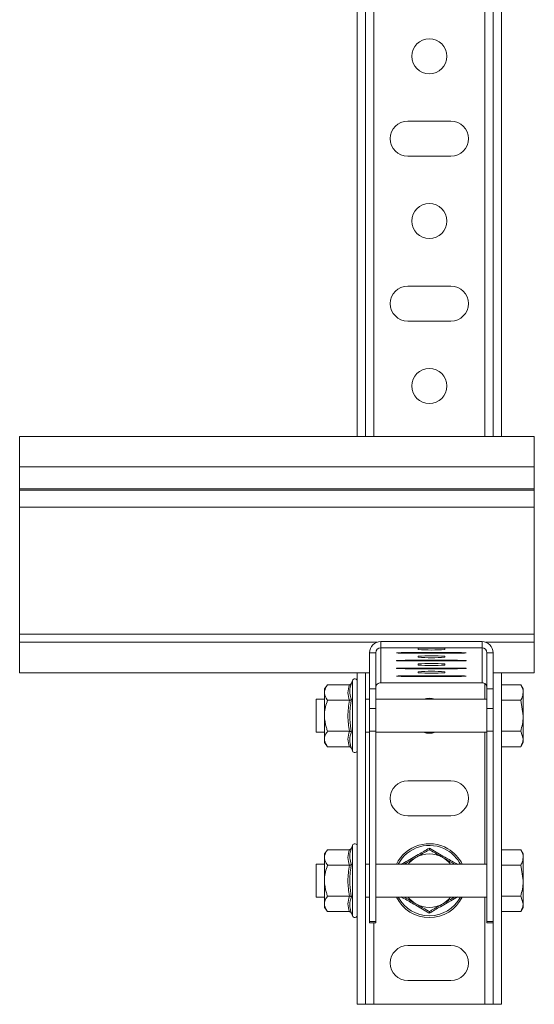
# Model space of a CAD drawing. Header units: millimetres. Extents: x 331 to 1422, y -285 to 997.
# Tile 10 of 11: x 1262 to 1387, y 536 to 775. Entities that reach past the tile are written whole.
import ezdxf

# ---------------------------------------------------------------- set-up
doc = ezdxf.new("R2010")
doc.units = ezdxf.units.MM

msp = doc.modelspace()

# ---------------------------------------------------------------- linework, layer by layer
at = {"color": 7, "linetype": 'Continuous', "lineweight": 15}
for p, q in [((1344.12, 935.94), (1344.12, 673.65)), ((1346.12, 935.94), (1346.12, 673.65)), ((1377.12, 935.94), (1377.12, 673.65)), ((1379.12, 935.94), (1379.12, 673.65)), ((1366.87, 750.19), (1356.37, 750.19)), ((1356.37, 741.69), (1366.87, 741.69)), ((1366.87, 710.19), (1356.37, 710.19)), ((1356.37, 701.69), (1366.87, 701.69)), ((1387.12, 673.65), (1262.12, 673.65)), ((1262.12, 673.65), (1262.12, 666.29)), ((1387.12, 673.65), (1387.12, 666.29)), ((1262.12, 666.29), (1387.12, 666.29)), ((1262.12, 666.29), (1262.12, 660.98)), ((1387.12, 666.29), (1387.12, 660.98)), ((1262.12, 660.98), (1387.12, 660.98)), ((1262.12, 660.98), (1262.12, 660.63)), ((1262.12, 660.63), (1387.12, 660.63)), ((1262.12, 660.63), (1262.12, 656.54)), ((1387.12, 660.98), (1387.12, 660.63)), ((1387.12, 660.63), (1387.12, 656.54)), ((1262.12, 656.54), (1387.12, 656.54)), ((1262.12, 656.54), (1262.12, 625.71)), ((1387.12, 656.54), (1387.12, 625.71)), ((1262.12, 625.71), (1262.12, 623.76)), ((1262.12, 625.71), (1387.12, 625.71)), ((1262.12, 623.76), (1262.12, 616.36)), ((1349.82, 623.94), (1349.82, 622.44)), ((1349.82, 623.94), (1374.42, 623.94)), ((1374.42, 623.94), (1374.42, 622.44)), ((1387.12, 625.71), (1387.12, 623.76)), ((1387.12, 623.76), (1387.12, 616.36)), ((1347.12, 621.24), (1348.62, 621.24)), ((1347.12, 612.49), (1347.12, 621.24)), ((1348.62, 612.49), (1348.62, 621.24)), ((1349.82, 622.44), (1349.82, 613.94)), ((1349.82, 622.44), (1374.42, 622.44)), ((1356.87, 621.27), (1367.37, 621.27)), ((1367.37, 621.11), (1356.87, 621.11)), ((1358.87, 621.99), (1358.87, 622.26)), ((1365.37, 622.26), (1365.37, 621.99)), ((1374.42, 622.44), (1374.42, 613.94)), ((1377.12, 621.24), (1375.62, 621.24)), ((1375.62, 621.24), (1375.62, 612.49)), ((1377.12, 621.24), (1377.12, 612.49)), ((1356.87, 619.39), (1367.37, 619.39)), ((1367.37, 619.23), (1356.87, 619.23)), ((1358.87, 620.12), (1358.87, 620.38)), ((1365.37, 620.38), (1365.37, 620.12)), ((1262.12, 616.36), (1347.12, 616.36)), ((1262.12, 616.36), (1262.12, 616.36)), ((1344.12, 616.36), (1344.12, 535.94)), ((1346.12, 616.36), (1346.12, 535.94)), ((1356.87, 617.52), (1367.37, 617.52)), ((1367.37, 617.36), (1356.87, 617.36)), ((1358.87, 618.24), (1358.87, 618.51)), ((1358.87, 616.37), (1358.87, 616.63)), ((1365.37, 618.51), (1365.37, 618.24)), ((1365.37, 616.63), (1365.37, 616.37)), ((1377.12, 616.36), (1387.12, 616.36)), ((1379.12, 616.36), (1379.12, 535.94)), ((1387.12, 616.36), (1387.12, 616.36)), ((1342.92, 614.48), (1342.69, 613.84)), ((1374.42, 613.94), (1349.82, 613.94)), ((1356.87, 615.64), (1367.37, 615.64)), ((1367.37, 615.48), (1356.87, 615.48)), ((1336.92, 613.44), (1336.12, 612.44)), ((1336.12, 612.44), (1336.12, 611.57)), ((1336.12, 611.57), (1336.12, 605.94)), ((1342.19, 613.44), (1336.92, 613.44)), ((1347.12, 612.49), (1348.62, 612.49)), ((1347.12, 607.71), (1347.12, 612.49)), ((1348.62, 612.49), (1348.62, 607.71)), ((1375.62, 612.49), (1377.12, 612.49)), ((1375.62, 607.71), (1375.62, 612.49)), ((1377.12, 612.49), (1377.12, 607.71)), ((1379.12, 613.44), (1383.84, 613.44)), ((1384.42, 612.44), (1383.84, 613.44)), ((1384.42, 611.57), (1384.42, 612.44)), ((1384.42, 605.94), (1384.42, 611.57)), ((1336.12, 609.94), (1334.12, 609.94)), ((1334.12, 609.94), (1334.12, 601.94)), ((1342.19, 609.69), (1336.92, 609.69)), ((1347.12, 609.94), (1346.12, 609.94)), ((1375.62, 609.94), (1348.62, 609.94)), ((1379.12, 609.69), (1383.84, 609.69)), ((1383.84, 609.69), (1384.42, 605.94)), ((1348.62, 607.71), (1347.12, 607.71)), ((1347.12, 602.17), (1347.12, 607.71)), ((1348.62, 602.17), (1348.62, 607.71)), ((1377.12, 607.71), (1375.62, 607.71)), ((1375.62, 607.71), (1375.62, 602.17)), ((1377.12, 607.71), (1377.12, 602.17)), ((1336.12, 605.94), (1336.12, 600.31)), ((1384.42, 600.31), (1384.42, 605.94)), ((1334.12, 601.94), (1336.12, 601.94)), ((1342.19, 602.19), (1336.92, 602.19)), ((1346.12, 601.94), (1347.12, 601.94)), ((1348.62, 602.17), (1347.12, 602.17)), ((1347.12, 556.06), (1347.12, 602.17)), ((1348.62, 556.06), (1348.62, 602.17)), ((1348.62, 601.94), (1375.62, 601.94)), ((1375.62, 602.17), (1377.12, 602.17)), ((1375.62, 602.17), (1375.62, 556.06)), ((1377.12, 602.17), (1377.12, 557.91)), ((1379.12, 602.19), (1383.84, 602.19)), ((1383.84, 602.19), (1384.42, 600.31)), ((1336.12, 599.44), (1336.12, 600.31)), ((1384.42, 599.44), (1384.42, 600.31)), ((1336.12, 599.44), (1336.92, 598.43)), ((1342.19, 598.43), (1336.92, 598.43)), ((1342.69, 598.04), (1342.92, 597.4)), ((1379.12, 598.43), (1383.84, 598.43)), ((1383.84, 598.43), (1384.42, 599.44)), ((1366.87, 590.19), (1356.37, 590.19)), ((1356.37, 581.69), (1366.87, 581.69)), ((1336.92, 573.45), (1336.12, 572.44)), ((1342.19, 573.45), (1336.92, 573.45)), ((1342.92, 574.48), (1342.69, 573.84)), ((1379.12, 573.45), (1383.84, 573.45)), ((1384.42, 572.44), (1383.84, 573.45)), ((1336.12, 572.44), (1336.12, 571.57)), ((1336.12, 571.57), (1336.12, 565.94)), ((1384.42, 571.57), (1384.42, 572.44)), ((1384.42, 565.94), (1384.42, 571.57)), ((1336.12, 569.94), (1334.12, 569.94)), ((1334.12, 569.94), (1334.12, 561.94)), ((1342.19, 569.69), (1336.92, 569.69)), ((1347.12, 569.94), (1346.12, 569.94)), ((1375.62, 569.94), (1348.62, 569.94)), ((1379.12, 569.69), (1383.84, 569.69)), ((1383.84, 569.69), (1384.42, 565.94)), ((1336.12, 565.94), (1336.12, 560.31)), ((1384.42, 560.31), (1384.42, 565.94)), ((1334.12, 561.94), (1336.12, 561.94)), ((1342.19, 562.19), (1336.92, 562.19)), ((1346.12, 561.94), (1347.12, 561.94)), ((1348.62, 561.94), (1375.62, 561.94)), ((1379.12, 562.19), (1383.84, 562.19)), ((1383.84, 562.19), (1384.42, 560.31)), ((1336.12, 559.44), (1336.12, 560.31)), ((1336.12, 559.44), (1336.92, 558.43)), ((1383.84, 558.43), (1384.42, 559.44)), ((1384.42, 559.44), (1384.42, 560.31)), ((1342.19, 558.43), (1336.92, 558.43)), ((1342.69, 558.04), (1342.92, 557.4)), ((1377.12, 557.91), (1377.12, 535.94)), ((1379.12, 558.43), (1383.84, 558.43)), ((1348.62, 556.06), (1347.12, 556.06)), ((1347.12, 555.67), (1347.12, 556.06)), ((1347.12, 555.67), (1348.62, 555.67)), ((1347.12, 555.67), (1348.62, 555.67)), ((1347.12, 555.67), (1347.12, 555.67)), ((1348.62, 555.67), (1348.62, 556.06)), ((1348.62, 555.67), (1348.62, 555.67)), ((1375.62, 556.06), (1377.12, 556.06)), ((1375.62, 556.06), (1375.62, 555.67)), ((1375.62, 555.67), (1377.12, 555.67)), ((1375.62, 555.67), (1377.12, 555.67)), ((1375.62, 555.67), (1375.62, 555.67)), ((1366.87, 550.19), (1356.37, 550.19)), ((1356.37, 541.69), (1366.87, 541.69)), ((1346.12, 535.94), (1344.12, 535.94)), ((1346.12, 535.94), (1348.12, 535.94)), ((1348.12, 535.94), (1375.12, 535.94)), ((1375.12, 535.94), (1377.12, 535.94)), ((1379.12, 535.94), (1377.12, 535.94))]:
    msp.add_line(p, q, dxfattribs=at)
at = {"color": 8, "linetype": 'Continuous', "lineweight": 15}
for p, q in [((1348.12, 935.94), (1348.12, 673.65)), ((1375.12, 935.94), (1375.12, 673.65)), ((1262.12, 623.76), (1348.87, 623.76)), ((1375.37, 623.76), (1387.12, 623.76)), ((1356.87, 621.11), (1356.87, 621.27)), ((1367.37, 621.11), (1367.37, 621.27)), ((1356.87, 619.23), (1356.87, 619.39)), ((1367.37, 619.23), (1367.37, 619.39)), ((1262.12, 616.36), (1347.12, 616.36)), ((1356.87, 617.36), (1356.87, 617.52)), ((1367.37, 617.36), (1367.37, 617.52)), ((1377.12, 616.36), (1387.12, 616.36)), ((1342.92, 597.4), (1342.92, 614.48)), ((1356.87, 615.48), (1356.87, 615.64)), ((1367.37, 615.48), (1367.37, 615.64)), ((1375.12, 613.71), (1375.12, 609.94)), ((1375.12, 601.94), (1375.12, 569.94)), ((1342.92, 557.4), (1342.92, 574.48)), ((1375.12, 561.94), (1375.12, 535.94)), ((1348.12, 555.67), (1348.12, 535.94))]:
    msp.add_line(p, q, dxfattribs=at)
at = {"color": 7, "linetype": 'Continuous', "lineweight": 15, "flags": 128}
for points in [[(1356.87, 621.11), (1355.76, 621.11), (1354.78, 621.12), (1354.06, 621.15), (1353.67, 621.17), (1353.67, 621.2), (1354.06, 621.23), (1354.78, 621.25), (1355.76, 621.26), (1356.87, 621.27)], [(1367.37, 621.27), (1368.48, 621.26), (1369.46, 621.25), (1370.19, 621.23), (1370.57, 621.2), (1370.57, 621.17), (1370.19, 621.15), (1369.46, 621.12), (1368.48, 621.11), (1367.37, 621.11)], [(1356.87, 619.23), (1355.76, 619.23), (1354.78, 619.25), (1354.06, 619.27), (1353.67, 619.3), (1353.67, 619.33), (1354.06, 619.35), (1354.78, 619.37), (1355.76, 619.39), (1356.87, 619.39)], [(1367.37, 619.39), (1368.48, 619.39), (1369.46, 619.37), (1370.19, 619.35), (1370.57, 619.33), (1370.57, 619.3), (1370.19, 619.27), (1369.46, 619.25), (1368.48, 619.23), (1367.37, 619.23)], [(1356.87, 617.36), (1355.76, 617.36), (1354.78, 617.37), (1354.06, 617.4), (1353.67, 617.42), (1353.67, 617.45), (1354.06, 617.48), (1354.78, 617.5), (1355.76, 617.51), (1356.87, 617.52)], [(1367.37, 617.52), (1368.48, 617.51), (1369.46, 617.5), (1370.19, 617.48), (1370.57, 617.45), (1370.57, 617.42), (1370.19, 617.4), (1369.46, 617.37), (1368.48, 617.36), (1367.37, 617.36)], [(1356.87, 615.48), (1355.76, 615.48), (1354.78, 615.5), (1354.06, 615.52), (1353.67, 615.55), (1353.67, 615.58), (1354.06, 615.6), (1354.78, 615.62), (1355.76, 615.64), (1356.87, 615.64)], [(1367.37, 615.64), (1368.48, 615.64), (1369.46, 615.62), (1370.19, 615.6), (1370.57, 615.58), (1370.57, 615.55), (1370.19, 615.52), (1369.46, 615.5), (1368.48, 615.48), (1367.37, 615.48)]]:
    msp.add_lwpolyline(points, dxfattribs=at)
at = {"color": 7, "linetype": 'Continuous', "lineweight": 15}
for centre in [(1361.62, 765.94), (1361.62, 725.94), (1361.62, 685.94)]:
    msp.add_circle(centre, 4.25, dxfattribs=at)
for centre, radius, start, end in [((1356.37, 745.94), 4.25, 90, 270), ((1366.87, 745.94), 4.25, 270, 90), ((1356.37, 705.94), 4.25, 90, 270), ((1366.87, 705.94), 4.25, 270, 90), ((1349.82, 621.24), 2.7, 89.9912, 179.9911), ((1374.42, 621.24), 2.7, 0.0088, 90.0089), ((1349.82, 621.24), 1.2, 89.9913, 179.9911), ((1362.12, 573.1), 49.26, 86.2169, 93.7831), ((1362.12, 671.16), 49.27, 266.2182, 273.7818), ((1374.42, 621.24), 1.2, 0.0089, 90.0087), ((1362.12, 571.21), 49.27, 86.2182, 93.7818), ((1362.12, 669.27), 49.26, 266.2169, 273.7831), ((1362.12, 569.35), 49.26, 86.2169, 93.7831), ((1362.12, 667.41), 49.27, 266.2182, 273.7818), ((1362.12, 567.46), 49.28, 86.2188, 93.7812), ((1362.12, 665.54), 49.28, 266.2188, 273.7812), ((1343.5, 614.27), 0.619, 360, 160), ((1349.82, 612.74), 1.2, 89.9899, 179.9911), ((1374.42, 612.74), 1.2, 0.0089, 90.0101), ((1361.62, 605.94), 4.25, 70.2501, 109.7499), ((1361.62, 605.94), 4.25, 250.2501, 289.7499), ((1343.5, 597.61), 0.619, 200, 0), ((1356.37, 585.94), 4.25, 90, 270), ((1366.87, 585.94), 4.25, 270, 90), ((1343.5, 574.27), 0.619, 0, 160), ((1361.62, 565.94), 8.95, 60, 153.4533), ((1361.62, 565.94), 8.95, 26.5467, 60), ((1361.62, 565.94), 6.5, 120, 142.0201), ((1361.62, 565.94), 6.5, 60, 120), ((1361.62, 565.94), 6.5, 37.9799, 60), ((1361.62, 565.94), 8.95, 206.5467, 333.4533), ((1361.62, 565.94), 6.5, 217.9799, 240), ((1361.62, 565.94), 6.5, 300, 322.0201), ((1361.62, 565.94), 6.5, 240, 300), ((1343.5, 557.61), 0.619, 200, 0), ((1356.37, 545.94), 4.25, 90, 270), ((1366.87, 545.94), 4.25, 270, 90)]:
    msp.add_arc(centre, radius, start, end, dxfattribs=at)
at = {"color": 8, "linetype": 'Continuous', "lineweight": 15}
for start, end in [(60, 152.081), (27.919, 60), (207.919, 332.081)]:
    msp.add_arc((1361.62, 565.94), 8.54, start, end, dxfattribs=at)
at = {"color": 7, "linetype": 'Continuous', "lineweight": 15}
for points, knots in [([(1336.92, 613.44), (1336.8, 613.29), (1336.34, 612.69), (1336.21, 612.04), (1336.12, 611.57)], [0, 0, 0, 0, 0.263899, 1, 1, 1, 1]), ([(1336.12, 611.57), (1336.12, 611.49), (1336.15, 610.89), (1336.48, 610.26), (1336.89, 609.74), (1336.92, 609.69)], [0, 0, 0, 0, 0.127944, 0.927357, 1, 1, 1, 1]), ([(1342.19, 609.69), (1342.02, 610.31), (1341.67, 611.56), (1342.01, 612.81), (1342.19, 613.44)], [0, 0, 0, 0, 0.492171, 1, 1, 1, 1]), ([(1342.69, 613.84), (1342.68, 613.83), (1342.66, 613.78), (1342.61, 613.67), (1342.49, 613.55), (1342.34, 613.46), (1342.24, 613.45), (1342.19, 613.44)], [0, 0, 0, 0, 0.0068941, 0.267609, 0.5286408, 0.7638423, 1, 1, 1, 1]), ([(1342.69, 613.84), (1342.63, 613.68), (1342.35, 612.87), (1342.17, 611.53), (1342.53, 610.39), (1342.69, 609.89)], [0, 0, 0, 0, 0.120965, 0.606826, 1, 1, 1, 1]), ([(1383.84, 613.44), (1384.08, 612.98), (1384.39, 612.36), (1384.41, 611.72), (1384.42, 611.57)], [0, 0, 0, 0, 0.758148, 1, 1, 1, 1]), ([(1384.42, 611.57), (1384.35, 611.08), (1384.26, 610.44), (1383.92, 609.83), (1383.84, 609.69)], [0, 0, 0, 0, 0.776285, 1, 1, 1, 1]), ([(1336.92, 609.69), (1336.73, 609.17), (1336.34, 608.1), (1336.14, 606.82), (1336.12, 606.09), (1336.12, 605.94)], [0, 0, 0, 0, 0.434798, 0.879849, 1, 1, 1, 1]), ([(1342.19, 602.19), (1342.02, 603.42), (1341.67, 605.92), (1342.01, 608.42), (1342.19, 609.69)], [0, 0, 0, 0, 0.49217, 1, 1, 1, 1]), ([(1342.69, 609.89), (1342.68, 609.89), (1342.66, 609.86), (1342.61, 609.81), (1342.49, 609.74), (1342.34, 609.7), (1342.24, 609.7), (1342.19, 609.69)], [0, 0, 0, 0, 0.006863, 0.267583, 0.528642, 0.763837, 1, 1, 1, 1]), ([(1342.69, 609.89), (1342.63, 609.57), (1342.35, 607.99), (1342.17, 605.32), (1342.53, 603.02), (1342.69, 601.99)], [0, 0, 0, 0, 0.120964, 0.606826, 1, 1, 1, 1]), ([(1336.12, 605.94), (1336.22, 604.95), (1336.35, 603.66), (1336.81, 602.46), (1336.92, 602.19)], [0, 0, 0, 0, 0.769004, 1, 1, 1, 1]), ([(1384.42, 605.94), (1384.42, 605.85), (1384.41, 604.58), (1384.12, 603.34), (1383.84, 602.19)], [0, 0, 0, 0, 0.070215, 1, 1, 1, 1]), ([(1336.92, 602.19), (1336.73, 601.92), (1336.34, 601.39), (1336.14, 600.75), (1336.12, 600.39), (1336.12, 600.31)], [0, 0, 0, 0, 0.434791, 0.879846, 1, 1, 1, 1]), ([(1342.19, 598.43), (1342.02, 599.05), (1341.67, 600.3), (1342.01, 601.55), (1342.19, 602.19)], [0, 0, 0, 0, 0.492171, 1, 1, 1, 1]), ([(1342.69, 601.99), (1342.68, 601.99), (1342.66, 602.02), (1342.61, 602.07), (1342.49, 602.14), (1342.34, 602.18), (1342.24, 602.18), (1342.19, 602.19)], [0, 0, 0, 0, 0.006842, 0.267586, 0.528634, 0.763833, 1, 1, 1, 1]), ([(1342.69, 601.99), (1342.63, 601.84), (1342.35, 601.06), (1342.17, 599.74), (1342.53, 598.57), (1342.69, 598.04)], [0, 0, 0, 0, 0.120963, 0.606826, 1, 1, 1, 1]), ([(1336.12, 600.31), (1336.22, 599.82), (1336.35, 599.17), (1336.81, 598.57), (1336.92, 598.43)], [0, 0, 0, 0, 0.7690076, 1, 1, 1, 1]), ([(1384.42, 600.31), (1384.42, 600.27), (1384.41, 599.63), (1384.12, 599.01), (1383.84, 598.43)], [0, 0, 0, 0, 0.0702129, 1, 1, 1, 1]), ([(1342.19, 598.43), (1342.24, 598.43), (1342.34, 598.42), (1342.49, 598.33), (1342.61, 598.21), (1342.66, 598.1), (1342.68, 598.05), (1342.69, 598.04)], [0, 0, 0, 0, 0.236165, 0.471352, 0.732424, 0.993147, 1, 1, 1, 1]), ([(1336.92, 573.45), (1336.8, 573.29), (1336.34, 572.69), (1336.21, 572.04), (1336.12, 571.57)], [0, 0, 0, 0, 0.263899, 1, 1, 1, 1]), ([(1342.19, 569.69), (1342.02, 570.31), (1341.67, 571.56), (1342.01, 572.81), (1342.19, 573.45)], [0, 0, 0, 0, 0.492171, 1, 1, 1, 1]), ([(1342.69, 573.84), (1342.68, 573.83), (1342.66, 573.78), (1342.61, 573.67), (1342.49, 573.55), (1342.34, 573.46), (1342.24, 573.45), (1342.19, 573.45)], [0, 0, 0, 0, 0.006853, 0.267579, 0.528621, 0.763833, 1, 1, 1, 1]), ([(1342.69, 573.84), (1342.63, 573.68), (1342.35, 572.87), (1342.17, 571.53), (1342.53, 570.39), (1342.69, 569.89)], [0, 0, 0, 0, 0.120963, 0.606826, 1, 1, 1, 1]), ([(1354.78, 569.89), (1355.06, 570.04), (1356.43, 570.82), (1358.75, 572.14), (1360.73, 573.31), (1361.62, 573.84)], [0, 0, 0, 0, 0.120965, 0.606826, 1, 1, 1, 1]), ([(1358.37, 571.57), (1359.23, 572.06), (1360.34, 572.71), (1361.38, 573.31), (1361.62, 573.45)], [0, 0, 0, 0, 0.769008, 1, 1, 1, 1]), ([(1361.62, 573.45), (1361.62, 573.45), (1361.62, 573.46), (1361.62, 573.55), (1361.62, 573.67), (1361.62, 573.78), (1361.62, 573.83), (1361.62, 573.84)], [0, 0, 0, 0, 0.236171, 0.471381, 0.732423, 0.993148, 1, 1, 1, 1]), ([(1361.62, 573.84), (1361.89, 573.68), (1363.25, 572.87), (1365.56, 571.53), (1367.56, 570.39), (1368.46, 569.89)], [0, 0, 0, 0, 0.120963, 0.606826, 1, 1, 1, 1]), ([(1364.87, 571.57), (1364.73, 571.65), (1363.7, 572.25), (1362.6, 572.88), (1361.7, 573.4), (1361.62, 573.45)], [0, 0, 0, 0, 0.127944, 0.927357, 1, 1, 1, 1]), ([(1383.84, 573.45), (1384.08, 572.98), (1384.39, 572.36), (1384.41, 571.72), (1384.42, 571.57)], [0, 0, 0, 0, 0.758148, 1, 1, 1, 1]), ([(1336.12, 571.57), (1336.12, 571.49), (1336.15, 570.89), (1336.48, 570.26), (1336.89, 569.74), (1336.92, 569.69)], [0, 0, 0, 0, 0.127944, 0.927357, 1, 1, 1, 1]), ([(1355.55, 569.94), (1355.86, 570.12), (1356.65, 570.57), (1357.61, 571.13), (1358.24, 571.49), (1358.37, 571.57)], [0, 0, 0, 0, 0.346656, 0.861109, 1, 1, 1, 1]), ([(1367.69, 569.94), (1367.56, 570.02), (1366.66, 570.54), (1365.69, 571.09), (1364.87, 571.57)], [0, 0, 0, 0, 0.147633, 1, 1, 1, 1]), ([(1384.42, 571.57), (1384.35, 571.08), (1384.26, 570.44), (1383.92, 569.83), (1383.84, 569.69)], [0, 0, 0, 0, 0.776289, 1, 1, 1, 1]), ([(1336.92, 569.69), (1336.73, 569.17), (1336.34, 568.1), (1336.14, 566.82), (1336.12, 566.09), (1336.12, 565.94)], [0, 0, 0, 0, 0.434798, 0.879849, 1, 1, 1, 1]), ([(1342.19, 562.19), (1342.02, 563.42), (1341.67, 565.92), (1342.01, 568.42), (1342.19, 569.69)], [0, 0, 0, 0, 0.49217, 1, 1, 1, 1]), ([(1342.69, 569.89), (1342.68, 569.89), (1342.66, 569.86), (1342.61, 569.81), (1342.49, 569.74), (1342.34, 569.7), (1342.24, 569.7), (1342.19, 569.69)], [0, 0, 0, 0, 0.006842, 0.267586, 0.528634, 0.763833, 1, 1, 1, 1]), ([(1342.69, 569.89), (1342.63, 569.57), (1342.35, 567.99), (1342.17, 565.32), (1342.53, 563.02), (1342.69, 561.99)], [0, 0, 0, 0, 0.120964, 0.606825, 1, 1, 1, 1]), ([(1336.12, 565.94), (1336.22, 564.95), (1336.35, 563.66), (1336.81, 562.46), (1336.92, 562.19)], [0, 0, 0, 0, 0.769004, 1, 1, 1, 1]), ([(1384.42, 565.94), (1384.42, 565.85), (1384.41, 564.58), (1384.12, 563.34), (1383.84, 562.19)], [0, 0, 0, 0, 0.070215, 1, 1, 1, 1]), ([(1336.92, 562.19), (1336.73, 561.92), (1336.34, 561.39), (1336.14, 560.75), (1336.12, 560.39), (1336.12, 560.31)], [0, 0, 0, 0, 0.434795, 0.879846, 1, 1, 1, 1]), ([(1342.19, 558.43), (1342.02, 559.05), (1341.67, 560.3), (1342.01, 561.55), (1342.19, 562.19)], [0, 0, 0, 0, 0.492171, 1, 1, 1, 1]), ([(1342.69, 561.99), (1342.68, 561.99), (1342.66, 562.02), (1342.61, 562.07), (1342.49, 562.14), (1342.34, 562.18), (1342.24, 562.18), (1342.19, 562.19)], [0, 0, 0, 0, 0.006842, 0.267586, 0.528634, 0.763833, 1, 1, 1, 1]), ([(1342.69, 561.99), (1342.63, 561.84), (1342.35, 561.06), (1342.17, 559.74), (1342.53, 558.57), (1342.69, 558.04)], [0, 0, 0, 0, 0.120965, 0.606826, 1, 1, 1, 1]), ([(1361.62, 558.04), (1361.35, 558.2), (1359.99, 559.01), (1357.68, 560.35), (1355.68, 561.48), (1354.78, 561.99)], [0, 0, 0, 0, 0.120963, 0.606826, 1, 1, 1, 1]), ([(1358.37, 560.31), (1358.23, 560.39), (1357.27, 560.95), (1356.34, 561.48), (1355.55, 561.94)], [0, 0, 0, 0, 0.147899, 1, 1, 1, 1]), ([(1368.46, 561.99), (1368.18, 561.84), (1366.81, 561.06), (1364.49, 559.74), (1362.51, 558.57), (1361.62, 558.04)], [0, 0, 0, 0, 0.120965, 0.606826, 1, 1, 1, 1]), ([(1367.69, 561.94), (1367.38, 561.76), (1366.6, 561.31), (1365.63, 560.75), (1365, 560.39), (1364.87, 560.31)], [0, 0, 0, 0, 0.346656, 0.861109, 1, 1, 1, 1]), ([(1336.12, 560.31), (1336.22, 559.82), (1336.35, 559.17), (1336.81, 558.57), (1336.92, 558.43)], [0, 0, 0, 0, 0.7690076, 1, 1, 1, 1]), ([(1361.62, 558.43), (1361.35, 558.59), (1360.31, 559.19), (1359.19, 559.84), (1358.37, 560.31)], [0, 0, 0, 0, 0.263899, 1, 1, 1, 1]), ([(1364.87, 560.31), (1364.01, 559.82), (1362.9, 559.17), (1361.86, 558.57), (1361.62, 558.43)], [0, 0, 0, 0, 0.7690076, 1, 1, 1, 1]), ([(1384.42, 560.31), (1384.42, 560.27), (1384.41, 559.63), (1384.12, 559.01), (1383.84, 558.43)], [0, 0, 0, 0, 0.0702129, 1, 1, 1, 1]), ([(1342.19, 558.43), (1342.24, 558.43), (1342.34, 558.42), (1342.49, 558.33), (1342.61, 558.21), (1342.66, 558.1), (1342.68, 558.05), (1342.69, 558.04)], [0, 0, 0, 0, 0.236167, 0.471379, 0.732421, 0.993147, 1, 1, 1, 1]), ([(1361.62, 558.04), (1361.62, 558.05), (1361.62, 558.1), (1361.62, 558.21), (1361.62, 558.33), (1361.62, 558.42), (1361.62, 558.43), (1361.62, 558.43)], [0, 0, 0, 0, 0.006852, 0.267577, 0.528619, 0.763829, 1, 1, 1, 1])]:
    msp.add_open_spline(points, degree=3, knots=knots, dxfattribs=at)

doc.saveas('drawing.dxf')
